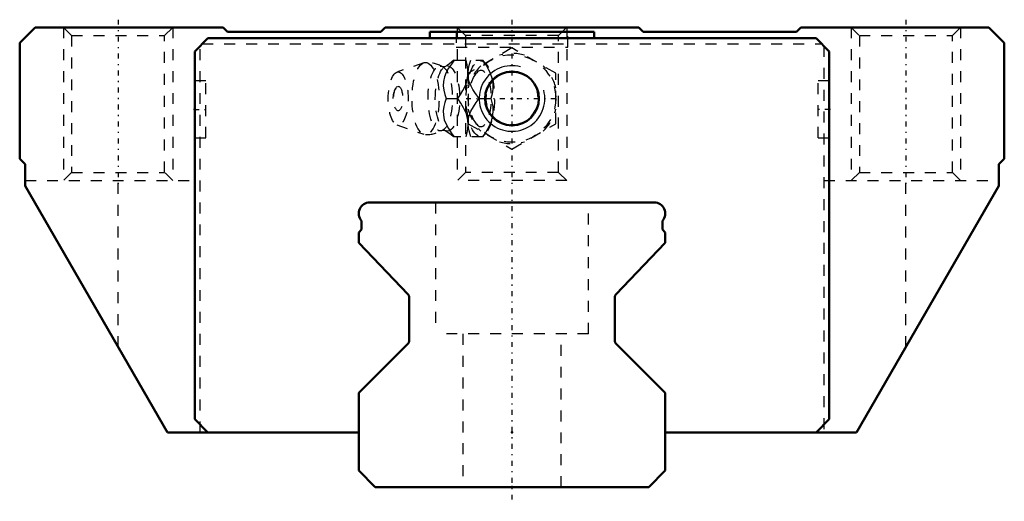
# Model space of a CAD drawing. Header units: millimetres. Extents: x -45 to 45, y -1.3 to 42.7.
import ezdxf

# ---------------------------------------------------------------- set-up
doc = ezdxf.new("R2010")
doc.units = ezdxf.units.MM
doc.linetypes.add('Center', pattern=[1.5, 0.45, -0.5, 0.05, -0.5])
doc.linetypes.add('Dashed', pattern=[2, 1, -1])
for name, color, linetype, lineweight in [('2d ConnectionPoints', 7, 'Continuous', 50), ('AM_0', 7, 'Continuous', 50), ('AM_5', 3, 'Continuous', 25), ('AM_7', 7, 'Center', 25), ('AM_9', 6, 'Dashed', 25)]:
    doc.layers.add(name, color=color, linetype=linetype, lineweight=lineweight)

# ---------------------------------------------------------------- blocks, each defined once
blk = doc.blocks.new('1_SRG_B_M6F_grease_nipple_joint_0_in_SRG30XLC1SS280LPG200BM6F7250001_2')
at = {"layer": 'AM_5', "linetype": 'Dashed'}
blk.add_arc((0, 35.5), 2.387, 75, 15, dxfattribs=at)
at = {"layer": 'AM_7'}
blk.add_line((-4.2, 35.5), (4.2, 35.5), dxfattribs=at)
at = {"layer": 'AM_9'}
for p, q in [((0, 40.119), (-4, 37.809)), ((4, 37.809), (0, 40.119)), ((-8.065, 38.771), (-10.522, 37.903)), ((-5.317, 39), (-2.667, 39)), ((-2.371, 38.651), (-2.667, 39)), ((-4, 37.809), (-4, 33.191)), ((4, 33.191), (4, 37.809)), ((-6.03, 35.5), (-4.96, 35.5)), ((-3.002, 35.5), (-1.932, 35.5)), ((-10.522, 33.097), (-8.065, 32.229)), ((-4, 33.191), (0, 30.881)), ((0, 30.881), (4, 33.191)), ((-2.667, 32), (-5.317, 32)), ((-2.667, 32), (-2.371, 32.349))]:
    blk.add_line(p, q, dxfattribs=at)
for points in [[(-5.273, 39), (-5.544, 38.636), (-5.795, 38.263), (-6.013, 37.878), (-6.18, 37.469), (-6.273, 37.054), (-6.286, 36.646), (-6.236, 36.25), (-6.145, 35.871), (-6.03, 35.5)], [(-5.315, 39.002), (-5.327, 38.99), (-5.495, 38.841), (-5.698, 38.682), (-5.939, 38.52), (-6.131, 38.406)], [(-4.96, 35.5), (-4.706, 35.859), (-4.479, 36.229), (-4.283, 36.625), (-4.136, 37.03), (-4.026, 37.591), (-4.026, 38.16), (-4.092, 38.586), (-4.203, 39)], [(-4.001, 37.436), (-4.002, 37.446), (-4.015, 37.851), (-3.965, 38.25), (-3.874, 38.629), (-3.759, 39)], [(-2.689, 39), (-2.435, 38.641), (-2.208, 38.271), (-2.012, 37.875), (-1.865, 37.47), (-1.755, 36.909), (-1.755, 36.34), (-1.821, 35.914), (-1.932, 35.5)], [(-6.128, 38.408), (-6.142, 38.401), (-6.185, 38.389), (-6.25, 38.385), (-6.311, 38.395), (-6.34, 38.406), (-6.341, 38.407)], [(-3.002, 35.5), (-3.399, 36.046), (-3.581, 36.33), (-3.742, 36.622), (-3.908, 37.025), (-4.001, 37.436)], [(-6.03, 35.5), (-6.143, 35.136), (-6.234, 34.763), (-6.285, 34.378), (-6.275, 33.969), (-6.188, 33.554), (-6.024, 33.146), (-5.803, 32.75), (-5.548, 32.371), (-5.273, 32)], [(-4.203, 32), (-4.104, 32.359), (-4.038, 32.729), (-4.013, 33.125), (-4.04, 33.53), (-4.174, 34.091), (-4.419, 34.66), (-4.669, 35.086), (-4.96, 35.5)], [(-4.003, 33.552), (-3.917, 33.946), (-3.756, 34.351), (-3.532, 34.75), (-3.277, 35.129), (-3.002, 35.5)], [(-1.932, 35.5), (-1.833, 35.141), (-1.767, 34.771), (-1.742, 34.375), (-1.77, 33.97), (-1.903, 33.409), (-2.148, 32.84), (-2.398, 32.414), (-2.689, 32)], [(-4.014, 33.134), (-4.006, 33.525), (-4.003, 33.552)], [(-6.342, 32.593), (-6.325, 32.6), (-6.281, 32.612), (-6.213, 32.615), (-6.156, 32.604), (-6.13, 32.593), (-6.128, 32.592)], [(-6.128, 32.592), (-6.008, 32.523), (-5.77, 32.369), (-5.564, 32.215), (-5.391, 32.068), (-5.311, 31.994)], [(-3.759, 32), (-3.92, 32.546), (-3.979, 32.83), (-4.013, 33.118)]]:
    blk.add_lwpolyline(points, dxfattribs=at)
blk.add_circle((0, 35.5), 4, dxfattribs=at)
for centre, radius, start, end in [((0, 35.5), 4.12, 73.86243, 106.13757), ((-7.903, 35.5), 3.3, 61.76048, 90), ((0, 35.5), 4.12, 133.86243, 166.13757), ((0, 35.5), 4.12, 13.86243, 46.13757), ((-9.071, 35.5), 1.82, 148.36971, 211.63029), ((0, 35.5), 4.12, 193.86243, 226.13757), ((0, 35.5), 4.12, 313.86243, 346.13757), ((-7.903, 35.5), 3.3, 270, 298.23952), ((0, 35.5), 4.12, 253.86243, 286.13757)]:
    blk.add_arc(centre, radius, start, end, dxfattribs=at)
for centre, major_axis in [((-7.903, 35.5), (0, 3.3)), ((-2.893, 35.5), (0, 3.445)), ((-10.403, 35.5), (0, 2.424)), ((-6.561, 35.5), (0, 2.965)), ((-5.9, 35.5), (0, 2.971)), ((-10.403, 35.5), (0, 1.117))]:
    blk.add_ellipse(centre, major_axis=major_axis, ratio=0.374607, dxfattribs=at)
blk.add_ellipse((-2.841, 35.5), major_axis=(0, -2.572), ratio=0.374607, start_param=5.781061, end_param=9.926902, dxfattribs=at)
blk = doc.blocks.new('2_SRG30XLCSSB_M6F1_Slide25_65_0_in_SRG30XLC1SS280LPG200BM6F7250001_2')
at = {"layer": 'AM_0'}
for p, q in [((-43.6, 42), (-45, 40.6)), ((-26.4, 42), (-43.6, 42)), ((-26, 41.6), (-26.4, 42)), ((-12, 41.6), (-26, 41.6)), ((-11.6, 42), (-12, 41.6)), ((11.6, 42), (-11.6, 42)), ((7.5, 41.6), (-7.5, 41.6)), ((-7.5, 41.6), (-7.5, 41)), ((7.5, 41), (7.5, 41.6)), ((12, 41.6), (11.6, 42)), ((26, 41.6), (12, 41.6)), ((26.4, 42), (26, 41.6)), ((43.6, 42), (26.4, 42)), ((45, 40.6), (43.6, 42)), ((-45, 40.6), (-45, 30)), ((-27.8, 41), (-29, 39.8)), ((27.8, 41), (-27.8, 41)), ((29, 39.8), (27.8, 41)), ((45, 30), (45, 40.6)), ((-29, 39.8), (-29, 6.2)), ((29, 6.2), (29, 39.8)), ((-45, 30), (-44.5, 29.5)), ((44.5, 29.5), (45, 30)), ((-44.5, 29.5), (-44.5, 27.52)), ((44.5, 27.52), (44.5, 29.5)), ((-44.5, 27.52), (-31.5, 5)), ((31.5, 5), (44.5, 27.52)), ((-29, 6.2), (-27.8, 5)), ((27.8, 5), (29, 6.2)), ((-31.5, 5), (-14, 5)), ((14, 5), (31.5, 5))]:
    blk.add_line(p, q, dxfattribs=at)
blk.add_circle((0, 35.5), 2.459, dxfattribs=at)
at = {"layer": 'AM_5', "linetype": 'Dashed'}
for p, q in [((-41, 42), (-41, 28)), ((-31, 42), (-31, 28)), ((-5, 42), (-5, 28)), ((5, 42), (5, 28)), ((31, 42), (31, 28)), ((41, 42), (41, 28))]:
    blk.add_line(p, q, dxfattribs=at)
at = {"layer": 'AM_5'}
blk.add_arc((0, 35.5), 3, 75, 15, dxfattribs=at)
at = {"layer": 'AM_7'}
for p, q in [((-36, 42.7), (-36, 27.3)), ((36, 42.7), (36, 27.3)), ((-29.05, 34.5), (-27.95, 34.5)), ((29.05, 34.5), (27.95, 34.5))]:
    blk.add_line(p, q, dxfattribs=at)
at = {"layer": 'AM_9'}
for p, q in [((-41, 42), (-40.25, 41.25)), ((-31.75, 41.25), (-31, 42)), ((-5.1, 41.6), (-5.1, 40.2)), ((-5, 42), (-4.25, 41.25)), ((4.25, 41.25), (5, 42)), ((5.1, 40.2), (5.1, 41.6)), ((31, 42), (31.75, 41.25)), ((40.25, 41.25), (41, 42)), ((-40.25, 41.25), (-40.25, 28.75)), ((-40.25, 41.25), (-31.75, 41.25)), ((-31.75, 28.75), (-31.75, 41.25)), ((-28.3, 40.5), (28.3, 40.5)), ((-4.25, 41.25), (-4.25, 28.75)), ((4.25, 41.25), (-4.25, 41.25)), ((4.25, 28.75), (4.25, 41.25)), ((31.75, 41.25), (31.75, 28.75)), ((31.75, 41.25), (40.25, 41.25)), ((40.25, 28.75), (40.25, 41.25)), ((-28.5, 5), (-28.5, 40.3)), ((-5.1, 40.2), (5.1, 40.2)), ((28.5, 40.3), (28.5, 5)), ((-28, 37.1), (-29, 37.1)), ((-28, 31.9), (-28, 37.1)), ((28, 31.9), (28, 37.1)), ((29, 37.1), (28, 37.1)), ((-29, 31.9), (-28, 31.9)), ((28, 31.9), (29, 31.9)), ((-44.5, 28), (-28.5, 28)), ((-40.25, 28.75), (-41, 28)), ((-40.25, 28.75), (-31.75, 28.75)), ((-36, 12.795), (-36, 28)), ((-31, 28), (-31.75, 28.75)), ((-4.25, 28.75), (-5, 28)), ((5, 28), (-5, 28)), ((4.25, 28.75), (-4.25, 28.75)), ((5, 28), (4.25, 28.75)), ((28.5, 28), (44.5, 28)), ((31.75, 28.75), (31, 28)), ((31.75, 28.75), (40.25, 28.75)), ((36, 12.795), (36, 28)), ((41, 28), (40.25, 28.75))]:
    blk.add_line(p, q, dxfattribs=at)
blk = doc.blocks.new('3_SRG30XLC28020_Track_0_in_SRG30XLC1SS280LPG200BM6F7250001_2')
at = {"layer": 'AM_0'}
for p, q in [((13, 26), (-13, 26)), ((-13.75, 24.339), (-13.75, 23.52)), ((13.75, 23.52), (13.75, 24.339)), ((-13.75, 23.52), (-14, 23.27)), ((14, 23.27), (13.75, 23.52)), ((-14, 23.27), (-14, 22.3)), ((14, 22.3), (14, 23.27)), ((-14, 22.3), (-9.483, 17.587)), ((9.483, 17.587), (14, 22.3)), ((-9.4, 17.379), (-9.4, 13.324)), ((9.4, 13.324), (9.4, 17.379)), ((-9.488, 13.112), (-14, 8.6)), ((14, 8.6), (9.488, 13.112)), ((-14, 8.6), (-14, 1.5)), ((14, 1.5), (14, 8.6)), ((-14, 1.5), (-12.5, 0)), ((12.5, 0), (14, 1.5)), ((-12.5, 0), (12.5, 0))]:
    blk.add_line(p, q, dxfattribs=at)
for centre, radius, start, end in [((-13, 25), 1, 90, 221.40962), ((13, 25), 1, 318.59038, 90), ((-9.7, 17.379), 0.3, 0, 43.78112), ((9.7, 17.379), 0.3, 136.21888, 180), ((-9.7, 13.324), 0.3, 315, 360), ((9.7, 13.324), 0.3, 180, 225)]:
    blk.add_arc(centre, radius, start, end, dxfattribs=at)
at = {"layer": 'AM_7'}
blk.add_line((0, 42.7), (0, -1.3), dxfattribs=at)
at = {"layer": 'AM_9'}
for p, q in [((-7, 26), (-7, 14)), ((7, 14), (7, 26)), ((7, 14), (-7, 14)), ((-4.5, 14), (-4.5, 0)), ((4.5, 0), (4.5, 14))]:
    blk.add_line(p, q, dxfattribs=at)

msp = doc.modelspace()

# ---------------------------------------------------------------- linework, layer by layer
at = {"layer": '2d ConnectionPoints'}
for p in [(0, 35.5), (0, 35.5), (-29, 34.5), (-29, 34.5), (29, 34.5), (29, 34.5), (0, 5), (0, 5), (0, 0), (0, 0)]:
    msp.add_point(p, dxfattribs=at)

# ---------------------------------------------------------------- block references
for name in ['2_SRG30XLCSSB_M6F1_Slide25_65_0_in_SRG30XLC1SS280LPG200BM6F7250001_2', '3_SRG30XLC28020_Track_0_in_SRG30XLC1SS280LPG200BM6F7250001_2', '1_SRG_B_M6F_grease_nipple_joint_0_in_SRG30XLC1SS280LPG200BM6F7250001_2']:
    msp.add_blockref(name, (0, 0))

doc.saveas('drawing.dxf')
